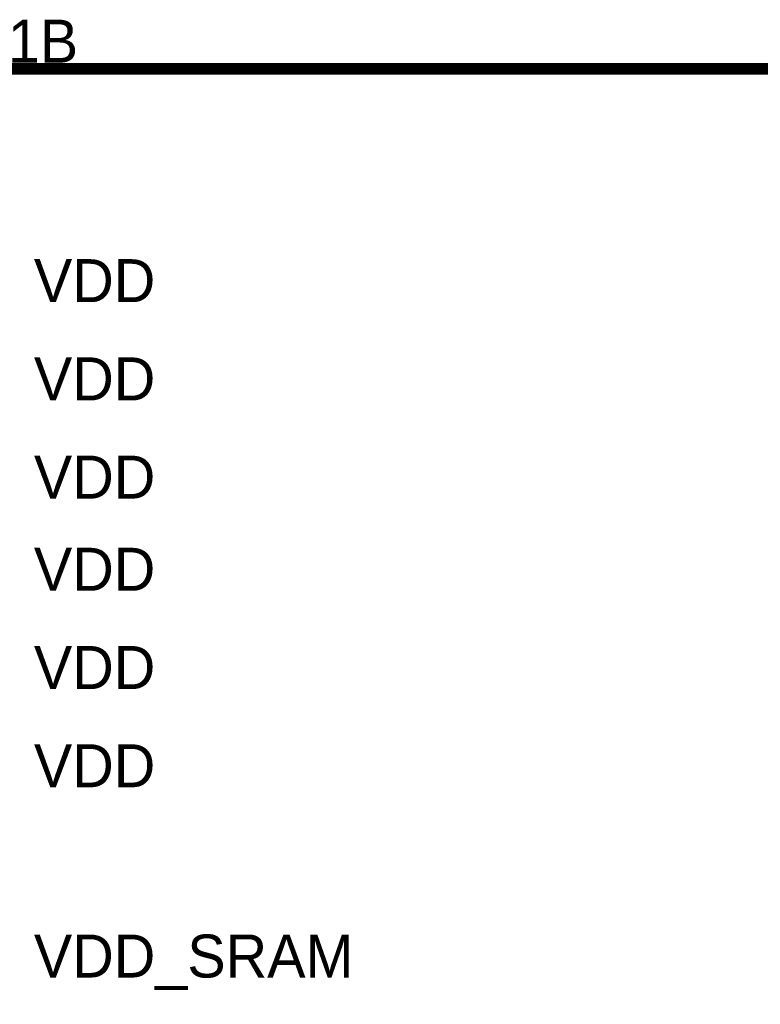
# Model space of a CAD drawing. Header units: inches. Extents: x 0 to 17, y 0 to 11.
# Tile 122 of 256: x 13.053 to 13.817, y 8.733 to 9.75. Entities that reach past the tile are written whole.
import ezdxf

# ---------------------------------------------------------------- set-up
doc = ezdxf.new("R2010")
doc.units = ezdxf.units.IN
doc.header["$MEASUREMENT"] = 0
doc.layers.add('Sheet', color=255, linetype='Continuous')

msp = doc.modelspace()

# ---------------------------------------------------------------- linework, layer by layer
at = {"layer": 'Sheet'}
for points in [[(12.9998, 9.6995, 0.0118, 0.0118, 0), (14.8996, 9.6995, 0.0118, 0.0118, 0), (14.8996, 4.8997, 0.0118, 0.0118, 0), (12.9998, 4.8997, 0.0118, 0.0118, 0), (12.9998, 9.6995, 0.0118, 0.0118, 0)], [(12.9998, 9.6995, 0.0039, 0.0039, 0), (12.9998, 4.8997, 0.0039, 0.0039, 0), (14.8996, 4.8997, 0.0039, 0.0039, 0), (14.8996, 9.6995, 0.0039, 0.0039, 0), (12.9998, 9.6995, 0.0039, 0.0039, 0), (12.9998, 9.6995, 0.0039, 0.0039, 0)]]:
    msp.add_lwpolyline(points, format="xyseb", close=True, dxfattribs=at)

# ---------------------------------------------------------------- texts
for s, p in [('U1B', (12.9974, 9.7059)), ('VDD', (13.0672, 9.4585)), ('VDD', (13.0672, 9.357)), ('VDD', (13.0672, 9.2555)), ('VDD', (13.0672, 9.1603)), ('VDD', (13.0672, 9.0588)), ('VDD', (13.0672, 8.9573)), ('VDD_SRAM', (13.0672, 8.7607))]:
    msp.add_text(s, height=0.04441, dxfattribs=at).set_placement(p)

doc.saveas('drawing.dxf')
